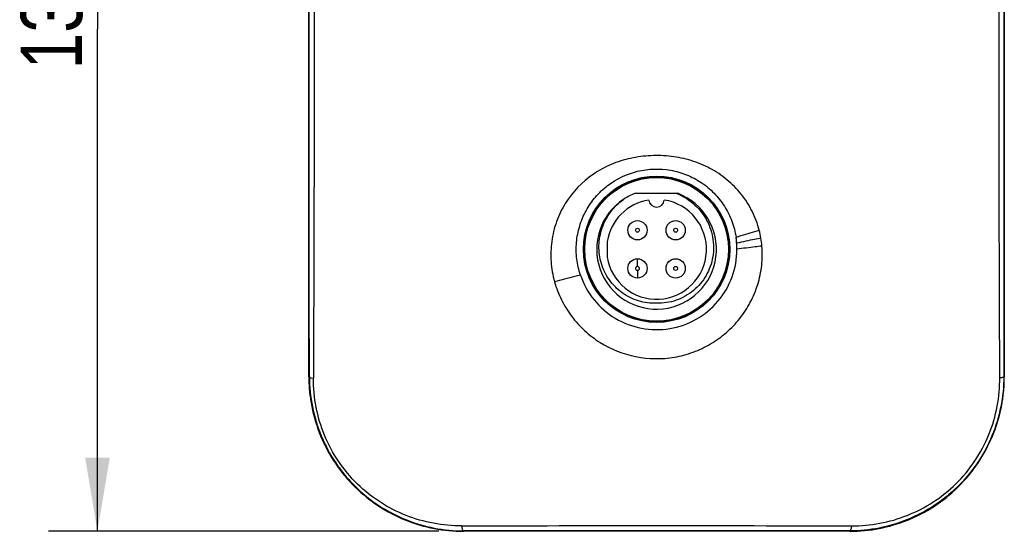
# Model space of a CAD drawing. Header units: inches. Extents: x 0 to 17, y 0 to 11.
# Tile 4 of 23: x 2.1 to 4.6, y 6.2 to 7.5. Entities that reach past the tile are written whole.
import ezdxf

# ---------------------------------------------------------------- set-up
doc = ezdxf.new("R2010")
doc.units = ezdxf.units.IN
doc.header["$LTSCALE"] = 0.935
doc.header["$MEASUREMENT"] = 0
doc.layers.get('0').update_dxf_attribs({"linetype": 'CONTINUOUS'})
doc.layers.add('1', color=7, linetype='CONTINUOUS')
doc.styles.get("Standard").update_dxf_attribs({"font": 'txt', "width": 0.8})
doc.dimstyles.new('DIMSTYLE_2', dxfattribs={"dimtxt": 0.15625, "dimasz": 0.1875, "dimexe": 0.125, "dimexo": 0.0625, "dimgap": 0.039062, "dimtad": 0, "dimtih": 1, "dimtoh": 1, "dimlfac": 2, "dimzin": 4, "dimdsep": 46, "dimtxsty": 'Standard', "dimblk": '_FILLED', "dimblk1": '_FILLED', "dimblk2": '_FILLED', "dimcen": 0.09, "dimazin": 1, "dimtfac": 1, "dimtofl": 0, "dimtmove": 0, "dimatfit": 3, "dimldrblk": '_FILLED', "dimfxl": 1, "dimtolj": 1, "dimtzin": 4, "dimarcsym": 0})

# ---------------------------------------------------------------- blocks, each defined once
blk = doc.blocks.new('_FILLED')
at = {"color": 0, "linetype": 'ByBlock'}
blk.add_solid([(0, 0), (-1, 0.167), (-1, -0.167)], dxfattribs=at)
blk = doc.blocks.new('*D2')
at = {"color": 7, "linetype": 'Continuous', "transparency": 16777216}
for p, q in [((3.1569, 8.7408), (2.1621, 8.7408)), ((2.2871, 8.7408), (2.2871, 7.4613)), ((2.2871, 6.1817), (2.2871, 7.4613)), ((3.1569, 6.1817), (2.1621, 6.1817))]:
    blk.add_line(p, q, dxfattribs=at)
at = {"color": 7, "linetype": 'Continuous', "transparency": 16777216, "xscale": 0.1875, "yscale": 0.1875, "zscale": 0.1875}
for p, rotation in [((2.2871, 8.7408), 90.000090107), ((2.2871, 6.1817), 270.000090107)]:
    blk.add_blockref('_FILLED', p, dxfattribs=dict(at, rotation=rotation))
at = {"color": 7, "linetype": 'Continuous', "transparency": 16777216, "insert": (2.0917, 7.4986), "char_height": 0.15625, "width": 0.375, "attachment_point": 2, "rotation": 90, "line_spacing_factor": 0.9}
blk.add_mtext('130', dxfattribs=at)

msp = doc.modelspace()

# ---------------------------------------------------------------- linework, layer by layer
at = {"color": 7, "linetype": 'Continuous'}
for p, q in [((2.82561, 6.57553), (2.82561, 8.34705)), ((4.59731, 8.347), (4.59731, 6.57546)), ((4.59731, 7.39616), (4.59731, 7.29828)), ((2.82562, 7.23307), (2.82561, 7.36344)), ((4.59731, 7.29828), (4.5973, 7.17006)), ((4.5973, 7.17006), (4.59728, 6.94749)), ((3.65755, 7.04296), (3.76537, 7.04296)), ((3.91619, 6.91569), (3.91386, 6.93104)), ((4.59728, 6.94749), (4.59728, 6.88215)), ((3.58582, 6.91985), (3.58582, 6.88064)), ((3.91619, 6.90024), (3.91619, 6.91569)), ((3.66284, 6.85654), (3.66284, 6.87623)), ((3.66284, 6.8467), (3.66284, 6.82702)), ((2.82687, 6.57554), (2.82561, 6.57553)), ((2.83182, 6.57257), (2.83708, 6.57167)), ((4.58583, 6.57367), (4.59104, 6.57386)), ((4.59731, 6.57546), (4.59605, 6.57547)), ((3.21937, 6.18282), (3.21936, 6.18174)), ((4.20349, 6.18173), (3.21936, 6.18174)), ((4.20349, 6.18173), (4.04452, 6.18176)), ((4.20349, 6.18173), (4.20348, 6.18282))]:
    msp.add_line(p, q, dxfattribs=at)
for points in [[(2.82561, 7.36344), (2.82561, 7.46139), (2.82561, 7.59191)], [(2.82565, 6.81715), (2.82565, 6.8496), (2.82565, 6.88213), (2.82565, 6.91474), (2.82564, 6.94746), (2.82562, 7.23307)], [(4.59728, 6.88215), (4.59728, 6.84962), (4.59728, 6.81717), (4.59728, 6.78485), (4.59728, 6.75454), (4.59728, 6.72439), (4.59729, 6.66443)], [(2.82563, 6.66446), (2.82564, 6.69437), (2.82564, 6.7244), (2.82565, 6.75453), (2.82565, 6.81715)], [(2.82561, 6.57553), (2.82562, 6.60505), (2.82563, 6.66446)], [(4.59729, 6.66443), (4.59729, 6.63464), (4.59731, 6.57546)], [(4.04452, 6.18176), (3.71134, 6.18173), (3.54279, 6.18174), (3.3783, 6.18176), (3.21936, 6.18174)]]:
    msp.add_lwpolyline(points, dxfattribs=at)
for centre, radius in [((3.71146, 6.90024), 0.18641), ((3.71146, 6.90024), 0.18504), ((3.71146, 6.90024), 0.18307), ((3.66284, 6.94887), 0.02461), ((3.76008, 6.94887), 0.02461), ((3.66284, 6.94887), 0.00492), ((3.76008, 6.94887), 0.00492), ((3.66284, 6.85162), 0.02461), ((3.76008, 6.85162), 0.02461), ((3.76008, 6.85162), 0.00492)]:
    msp.add_circle(centre, radius, dxfattribs=at)
for centre, radius, start, end in [((3.71146, 6.90024), 0.15256, 123.27173, 69.30646), ((3.71146, 6.90024), 0.12717, 188.86909, 81.13091), ((3.71146, 6.90024), 0.12717, 98.86909, 171.13091), ((3.71146, 6.90024), 0.15256, 110.69354, 123.03833), ((3.71146, 7.02741), 0.01966, 184.43455, 355.56545), ((3.73251, 6.88705), 0.24833, 9.64297, 14.39485), ((3.73218, 6.88701), 0.24867, 4.92391, 9.63874), ((3.66284, 6.85162), 0.00492, 0, 90)]:
    msp.add_arc(centre, radius, start, end, dxfattribs=at)
for points, knots in [([(2.8269, 6.57554), (2.82672, 6.87097), (2.82657, 7.46147), (2.82668, 8.05197), (2.8269, 8.34703)], [0, 0, 0, 0, 0.5003106, 1, 1, 1, 1]), ([(2.8371, 8.35081), (2.83849, 8.05448), (2.8398, 7.46145), (2.83852, 6.86842), (2.83709, 6.57172)], [0, 0, 0, 0, 0.4996899, 1, 1, 1, 1]), ([(4.58588, 6.57367), (4.5852, 6.72036), (4.58316, 7.31275), (4.5838, 7.90515), (4.58588, 8.35085)], [0, 0, 0, 0, 0.2476257, 1, 1, 1, 1]), ([(4.59603, 8.347), (4.59624, 8.05178), (4.59633, 7.46127), (4.59624, 6.87076), (4.59602, 6.57547)], [0, 0, 0, 0, 0.4999362, 1, 1, 1, 1]), ([(3.97304, 6.94878), (3.96872, 6.96547), (3.9565, 6.99806), (3.92828, 7.04186), (3.89174, 7.07906), (3.84831, 7.108), (3.8, 7.12772), (3.74893, 7.13832), (3.69683, 7.14024), (3.64512, 7.13352), (3.59533, 7.11787), (3.53436, 7.08506), (3.48476, 7.03388), (3.45492, 6.97138), (3.44277, 6.9207), (3.44097, 6.86864), (3.44685, 6.83434), (3.45148, 6.81771)], [0, 0, 0, 0, 0.0624449, 0.1249041, 0.1874077, 0.2499652, 0.3125797, 0.3752314, 0.4379005, 0.5005576, 0.563195, 0.6257742, 0.7501087, 0.8125469, 0.8749977, 0.9374721, 1, 1, 1, 1]), ([(3.51766, 6.83426), (3.51311, 6.84763), (3.50678, 6.87542), (3.50603, 6.91809), (3.51413, 6.96001), (3.53065, 6.99937), (3.55497, 7.03448), (3.59611, 7.07351), (3.66146, 7.10497), (3.73395, 7.10718), (3.78845, 7.09152), (3.82621, 7.07157), (3.85903, 7.04427), (3.88552, 7.01079), (3.90456, 6.97259), (3.91173, 6.94501), (3.91386, 6.93104)], [0, 0, 0, 0, 0.0625808, 0.1251637, 0.1877489, 0.2503332, 0.3129195, 0.3755052, 0.5000026, 0.6244968, 0.6870785, 0.7496607, 0.8122423, 0.8748265, 0.9374133, 1, 1, 1, 1]), ([(3.71146, 6.76302), (3.70373, 6.76268), (3.68817, 6.76328), (3.66536, 6.76817), (3.64367, 6.77676), (3.62367, 6.78878), (3.60596, 6.80396), (3.59095, 6.82181), (3.57898, 6.84183), (3.57044, 6.86354), (3.56547, 6.88632), (3.56413, 6.9096), (3.56651, 6.93281), (3.57252, 6.95533), (3.58191, 6.97668), (3.59866, 7.00278), (3.61569, 7.01921), (3.62829, 7.02814)], [0, 0, 0, 0, 0.0625182, 0.1250348, 0.1875548, 0.2500746, 0.3125933, 0.3751148, 0.4376365, 0.500159, 0.5626833, 0.6252077, 0.6877307, 0.7502576, 0.8127838, 0.8753086, 1, 1, 1, 1]), ([(3.76114, 7.04295), (3.76901, 7.03993), (3.78427, 7.03257), (3.80492, 7.0178), (3.82277, 6.99973), (3.83737, 6.97896), (3.84822, 6.95599), (3.85487, 6.93147), (3.85725, 6.90619), (3.85528, 6.88087), (3.84882, 6.85629), (3.83814, 6.83325), (3.82364, 6.81239), (3.80562, 6.79447), (3.78465, 6.78013), (3.76149, 6.7697), (3.73681, 6.76363), (3.71988, 6.76271), (3.71146, 6.76302)], [0, 0, 0, 0, 0.0625071, 0.1250084, 0.1875147, 0.2500193, 0.3125223, 0.3750245, 0.4375276, 0.5000278, 0.5625253, 0.6250259, 0.6875247, 0.7500205, 0.8125171, 0.8750143, 0.9375046, 1, 1, 1, 1]), ([(3.91386, 6.93104), (3.91832, 6.93252), (3.93793, 6.93882), (3.95772, 6.94458), (3.97304, 6.94878)], [0, 0, 0, 0, 0.2283352, 1, 1, 1, 1]), ([(3.91619, 6.90028), (3.91619, 6.90283), (3.916, 6.91312), (3.91502, 6.92339), (3.91386, 6.93104)], [0, 0, 0, 0, 0.2484014, 1, 1, 1, 1]), ([(3.97733, 6.92865), (3.9719, 6.92763), (3.95144, 6.92367), (3.93107, 6.9193), (3.91619, 6.91569)], [0, 0, 0, 0, 0.2653911, 1, 1, 1, 1]), ([(3.45148, 6.81771), (3.45589, 6.80188), (3.46785, 6.77101), (3.49394, 6.72885), (3.52723, 6.69206), (3.57951, 6.6518), (3.6576, 6.62105), (3.7415, 6.61962), (3.80522, 6.63684), (3.84998, 6.65827), (3.89022, 6.68728), (3.92458, 6.72309), (3.95165, 6.76466), (3.97061, 6.81047), (3.98083, 6.85893), (3.98133, 6.89201), (3.97992, 6.90835)], [0, 0, 0, 0, 0.0625259, 0.1250907, 0.1876776, 0.2502704, 0.3749398, 0.4996191, 0.5622158, 0.6248124, 0.6874068, 0.7499952, 0.8125616, 0.8750934, 0.9375723, 1, 1, 1, 1]), ([(3.51766, 6.83426), (3.52536, 6.81165), (3.54896, 6.7688), (3.60415, 6.72093), (3.6725, 6.69492), (3.74562, 6.69407), (3.81455, 6.71845), (3.87087, 6.76511), (3.90767, 6.82822), (3.9162, 6.8764), (3.91619, 6.90028)], [0, 0, 0, 0, 0.1250029, 0.2499993, 0.3749976, 0.4999978, 0.6249975, 0.749996, 0.8749944, 1, 1, 1, 1]), ([(3.97992, 6.90835), (3.97424, 6.90777), (3.95295, 6.90544), (3.9317, 6.90269), (3.91619, 6.90024)], [0, 0, 0, 0, 0.2669928, 1, 1, 1, 1]), ([(3.66284, 6.85654), (3.66237, 6.85654), (3.66132, 6.85639), (3.6597, 6.85558), (3.65829, 6.85394), (3.65772, 6.8516), (3.65831, 6.84927), (3.65973, 6.84764), (3.66134, 6.84684), (3.6624, 6.8467), (3.66286, 6.8467)], [0, 0, 0, 0, 0.0907706, 0.205634, 0.3449422, 0.5006296, 0.6561675, 0.7951148, 0.9095663, 1, 1, 1, 1]), ([(3.66286, 6.8467), (3.6635, 6.8467), (3.66479, 6.84697), (3.66642, 6.84806), (3.66751, 6.84969), (3.66776, 6.85098), (3.66776, 6.85162)], [0, 0, 0, 0, 0.2500334, 0.4999829, 0.7499558, 1, 1, 1, 1]), ([(3.51766, 6.83426), (3.51282, 6.83318), (3.49067, 6.82804), (3.46864, 6.82235), (3.45148, 6.81771)], [0, 0, 0, 0, 0.2181445, 1, 1, 1, 1]), ([(2.82563, 6.57553), (2.82563, 6.55002), (2.83081, 6.49839), (2.85344, 6.42339), (2.89086, 6.35348), (2.94163, 6.29256), (3.00283, 6.24362), (3.07121, 6.20812), (3.14411, 6.18656), (3.19435, 6.18174), (3.21936, 6.18174)], [0, 0, 0, 0, 0.1239321, 0.2502021, 0.3783378, 0.5065416, 0.6328158, 0.756548, 0.8785179, 1, 1, 1, 1]), ([(2.8269, 6.57554), (2.82692, 6.5754), (2.82716, 6.5747), (2.8278, 6.57423), (2.8283, 6.57393)], [0, 0, 0, 0, 0.1941901, 1, 1, 1, 1]), ([(2.8269, 6.57554), (2.82695, 6.52445), (2.84277, 6.4462), (2.88574, 6.36618), (2.91714, 6.32416), (2.95247, 6.28582), (3.00298, 6.24515), (3.07116, 6.20952), (3.14405, 6.18776), (3.19434, 6.18285), (3.21937, 6.18282)], [0, 0, 0, 0, 0.2493149, 0.3769659, 0.4409934, 0.5048179, 0.6310234, 0.7552089, 0.8778795, 1, 1, 1, 1]), ([(2.8283, 6.57393), (2.82852, 6.57379), (2.82963, 6.5732), (2.83085, 6.57282), (2.83182, 6.57257)], [0, 0, 0, 0, 0.2071194, 1, 1, 1, 1]), ([(4.59603, 6.57547), (4.59597, 6.52438), (4.5801, 6.44613), (4.53099, 6.35457), (4.48066, 6.29398), (4.41988, 6.24512), (4.3517, 6.20949), (4.27881, 6.18774), (4.22851, 6.18284), (4.20348, 6.18282)], [0, 0, 0, 0, 0.2493595, 0.3770273, 0.5047388, 0.6309564, 0.75515, 0.8778405, 1, 1, 1, 1]), ([(4.20349, 6.18174), (4.22849, 6.18174), (4.27873, 6.18654), (4.35163, 6.20809), (4.42002, 6.24357), (4.48123, 6.2925), (4.53202, 6.35341), (4.56945, 6.42332), (4.5921, 6.49832), (4.59729, 6.54995), (4.59729, 6.57546)], [0, 0, 0, 0, 0.1214611, 0.2434203, 0.3671564, 0.4934397, 0.6216452, 0.7497823, 0.8760563, 1, 1, 1, 1]), ([(4.20805, 6.19553), (4.23217, 6.19561), (4.28068, 6.1997), (4.35109, 6.22032), (4.41715, 6.25416), (4.47618, 6.30108), (4.52467, 6.35981), (4.56045, 6.42703), (4.58147, 6.49939), (4.58592, 6.54909), (4.58583, 6.57367)], [0, 0, 0, 0, 0.1217902, 0.2441121, 0.3680397, 0.4942141, 0.6220652, 0.7498332, 0.8759328, 1, 1, 1, 1]), ([(4.59104, 6.57386), (4.59224, 6.57399), (4.59384, 6.57421), (4.59548, 6.57485), (4.59597, 6.57526), (4.59602, 6.57547)], [0, 0, 0, 0, 0.675363, 0.8803265, 1, 1, 1, 1]), ([(3.21481, 6.19553), (3.19076, 6.19546), (3.14243, 6.19984), (3.07223, 6.22013), (3.00637, 6.2538), (2.94746, 6.30039), (2.89894, 6.35881), (2.85158, 6.44699), (2.83683, 6.52251), (2.83709, 6.57167)], [0, 0, 0, 0, 0.1219471, 0.244411, 0.3684679, 0.4947559, 0.6227365, 0.7506725, 1, 1, 1, 1]), ([(3.21481, 6.19553), (3.38065, 6.19612), (3.71173, 6.19661), (4.04281, 6.19609), (4.20805, 6.19553)], [0, 0, 0, 0, 0.500909, 1, 1, 1, 1]), ([(3.21481, 6.19553), (3.21499, 6.1925), (3.21558, 6.18839), (3.21738, 6.18409), (3.21876, 6.18289), (3.21937, 6.18282)], [0, 0, 0, 0, 0.6480122, 0.8689946, 1, 1, 1, 1]), ([(4.20348, 6.18282), (4.1227, 6.18277), (3.79466, 6.18262), (3.46663, 6.18269), (3.21937, 6.18282)], [0, 0, 0, 0, 0.2462459, 1, 1, 1, 1]), ([(4.20805, 6.19553), (4.20795, 6.19393), (4.20761, 6.19091), (4.20668, 6.18692), (4.20545, 6.18414), (4.2041, 6.1829), (4.20348, 6.18282)], [0, 0, 0, 0, 0.3436144, 0.6486364, 0.8671614, 1, 1, 1, 1])]:
    msp.add_open_spline(points, degree=3, knots=knots, dxfattribs=at)
at = {"layer": '1', "color": 7, "linetype": 'Continuous'}
for p, q in [((2.82563, 7.06066), (2.82563, 6.66425)), ((4.59729, 6.66409), (4.59729, 7.06089)), ((3.59878, 6.18174), (3.24522, 6.18174)), ((4.15563, 6.18174), (3.79538, 6.18174))]:
    msp.add_line(p, q, dxfattribs=at)
for centre, start, end in [((3.21934, 6.57544), 180, 189.08541), ((4.20359, 6.57544), 333.40638, 360), ((3.21934, 6.57544), 196.37553, 197.99965), ((3.21934, 6.57544), 205.27416, 206.60609), ((3.21934, 6.57544), 234.12793, 243.42814), ((4.20359, 6.57544), 287.36625, 306.02021), ((3.21934, 6.57544), 251.08737, 261.76094), ((4.20359, 6.57544), 278.32165, 279.54048)]:
    msp.add_arc(centre, 0.3937, start, end, dxfattribs=at)

# ---------------------------------------------------------------- dimensions: what is measured, and where the dimension line sits
at = {"color": 7, "linetype": 'Continuous'}
dim = msp.add_linear_dim(base=(2.28706, 6.18174), p1=(3.21943, 8.7408), p2=(3.21936, 6.18174), angle=270.00009, dimstyle='DIMSTYLE_2', override={"dimtad": 1, "dimtih": 0, "dimtoh": 0}, dxfattribs=at)
dim.commit()
dim.dimension.update_dxf_attribs({"geometry": '*D2', "text_midpoint": (2.28706, 7.51419), "dimtype": 160})

doc.saveas('drawing.dxf')
